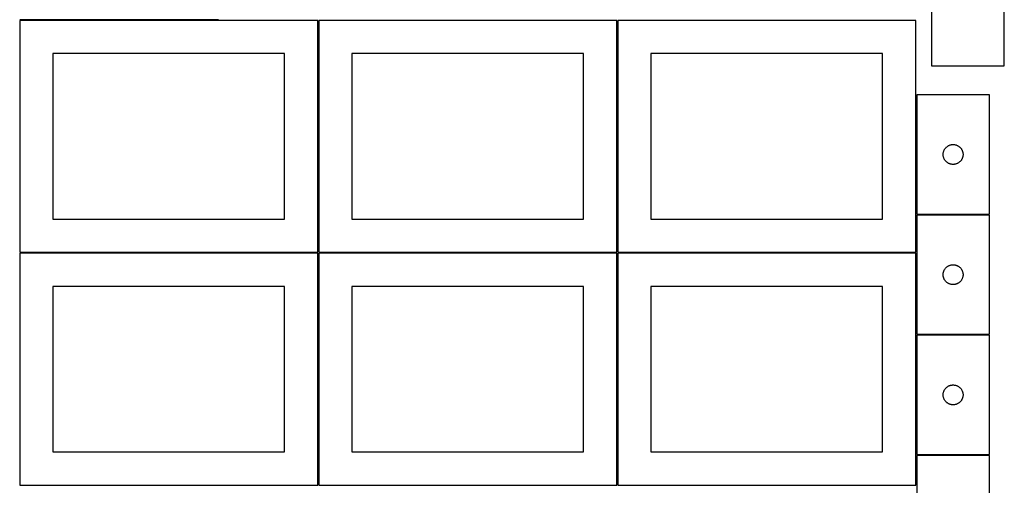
# Model space of a CAD drawing. Header units: millimetres. Extents: x 7 to 1493, y 7 to 2993.
# Tile 4 of 12: x 7 to 1493, y 1412 to 2115. Entities that reach past the tile are written whole.
import ezdxf

# ---------------------------------------------------------------- set-up
doc = ezdxf.new("R2010")
doc.units = ezdxf.units.MM
doc.layers.add('COMMON', color=5, linetype='CONTINUOUS', true_color=0x0000ff)
doc.layers.add('CUT', color=7, linetype='CONTINUOUS', true_color=0x000000)

msp = doc.modelspace()

# ---------------------------------------------------------------- linework, layer by layer
at = {"layer": 'COMMON'}
for p, q in [((306.574234, 2114.873916), (6.574234, 2114.873916)), ((457.324235, 1764.123915), (457.324235, 2114.123915)), ((908.824236, 1764.123915), (908.824236, 2114.123915)), ((1360.324236, 2001.772614), (1360.324236, 1821.772614)), ((1360.324236, 1820.272613), (1360.324236, 1764.123915)), ((1471.074237, 1821.022614), (1361.074237, 1821.022614)), ((456.549607, 1763.373915), (6.574234, 1763.373915)), ((457.299608, 1412.623914), (457.299608, 1762.623914)), ((908.049608, 1763.373915), (458.074235, 1763.373915)), ((908.799609, 1412.623914), (908.799609, 1762.623914)), ((1359.549609, 1763.373915), (909.574236, 1763.373915)), ((1471.074237, 1639.522613), (1361.074237, 1639.522613)), ((1471.074237, 1458.022612), (1361.074237, 1458.022612))]:
    msp.add_line(p, q, dxfattribs=at)
at = {"layer": 'CUT'}
for p, q in [((1383.404493, 2225.737828), (1383.404493, 2045.737828)), ((1493.404493, 2045.737828), (1493.404493, 2225.737828)), ((456.574234, 2114.123915), (6.574234, 2114.123915)), ((6.574234, 2114.123915), (6.574234, 1764.123915)), ((456.574234, 1764.123915), (456.574234, 2114.123915)), ((908.074235, 2114.123915), (458.074235, 2114.123915)), ((458.074235, 2114.123915), (458.074235, 1764.123915)), ((908.074235, 1764.123915), (908.074235, 2114.123915)), ((1359.574236, 2114.123915), (909.574236, 2114.123915)), ((909.574236, 2114.123915), (909.574236, 1764.123915)), ((1359.574236, 1764.123915), (1359.574236, 2114.123915)), ((406.574234, 2064.123915), (56.574234, 2064.123915)), ((56.574234, 2064.123915), (56.574234, 1814.123915)), ((406.574234, 1814.123915), (406.574234, 2064.123915)), ((858.074235, 2064.123915), (508.074235, 2064.123915)), ((508.074235, 2064.123915), (508.074235, 1814.123915)), ((858.074235, 1814.123915), (858.074235, 2064.123915)), ((1309.574236, 2064.123915), (959.574236, 2064.123915)), ((959.574236, 2064.123915), (959.574236, 1814.123915)), ((1309.574236, 1814.123915), (1309.574236, 2064.123915)), ((1383.404493, 2045.737828), (1493.404493, 2045.737828)), ((1471.074237, 2001.772614), (1361.074237, 2001.772614)), ((1361.074237, 2001.772614), (1361.074237, 1821.772614)), ((1471.074237, 1821.772614), (1471.074237, 2001.772614)), ((1402.179377, 1917.423532), (1402.488703, 1918.13133)), ((1402.488703, 1918.13133), (1402.834055, 1918.822265)), ((1402.834055, 1918.822265), (1403.214517, 1919.494506)), ((1403.214517, 1919.494506), (1403.629081, 1920.14627)), ((1403.629081, 1920.14627), (1404.076648, 1920.775828)), ((1404.076648, 1920.775828), (1404.55603, 1921.381512)), ((1404.55603, 1921.381512), (1405.065956, 1921.961714)), ((1405.065956, 1921.961714), (1405.605074, 1922.514897)), ((1405.605074, 1922.514897), (1406.171955, 1923.039593)), ((1406.171955, 1923.039593), (1406.765094, 1923.534411)), ((1406.765094, 1923.534411), (1407.38292, 1923.998039)), ((1407.38292, 1923.998039), (1408.023794, 1924.429247)), ((1408.023794, 1924.429247), (1408.686016, 1924.826893)), ((1408.686016, 1924.826893), (1409.36783, 1925.18992)), ((1409.36783, 1925.18992), (1410.067428, 1925.517367)), ((1410.067428, 1925.517367), (1410.782955, 1925.808366)), ((1410.782955, 1925.808366), (1411.512514, 1926.062145)), ((1411.512514, 1926.062145), (1412.25417, 1926.27803)), ((1412.25417, 1926.27803), (1413.005956, 1926.455449)), ((1413.005956, 1926.455449), (1413.765878, 1926.593932)), ((1413.765878, 1926.593932), (1414.531922, 1926.693112)), ((1414.531922, 1926.693112), (1415.302055, 1926.752725)), ((1415.302055, 1926.752725), (1416.074237, 1926.772614)), ((1416.074237, 1926.772614), (1416.846418, 1926.752725)), ((1416.846418, 1926.752725), (1417.616552, 1926.693112)), ((1417.616552, 1926.693112), (1418.382595, 1926.593932)), ((1418.382595, 1926.593932), (1419.142518, 1926.455449)), ((1419.142518, 1926.455449), (1419.894303, 1926.27803)), ((1419.894303, 1926.27803), (1420.635959, 1926.062145)), ((1420.635959, 1926.062145), (1421.365518, 1925.808366)), ((1421.365518, 1925.808366), (1422.081045, 1925.517367)), ((1422.081045, 1925.517367), (1422.780644, 1925.18992)), ((1422.780644, 1925.18992), (1423.462458, 1924.826893)), ((1423.462458, 1924.826893), (1424.12468, 1924.429247)), ((1424.12468, 1924.429247), (1424.765553, 1923.998039)), ((1424.765553, 1923.998039), (1425.383379, 1923.534411)), ((1425.383379, 1923.534411), (1425.976518, 1923.039593)), ((1425.976518, 1923.039593), (1426.543399, 1922.514897)), ((1426.543399, 1922.514897), (1427.082517, 1921.961714)), ((1427.082517, 1921.961714), (1427.592443, 1921.381512)), ((1427.592443, 1921.381512), (1428.071825, 1920.775828)), ((1428.071825, 1920.775828), (1428.519392, 1920.14627)), ((1428.519392, 1920.14627), (1428.933956, 1919.494506)), ((1428.933956, 1919.494506), (1429.314419, 1918.822265)), ((1429.314419, 1918.822265), (1429.659771, 1918.13133)), ((1429.659771, 1918.13133), (1429.969096, 1917.423532)), ((1401.07921, 1912.158833), (1401.118974, 1912.930246)), ((1401.07921, 1911.386395), (1401.07921, 1912.158833)), ((1401.118974, 1910.614982), (1401.07921, 1911.386395)), ((1401.118974, 1912.930246), (1401.198397, 1913.698589)), ((1401.198397, 1909.846639), (1401.118974, 1910.614982)), ((1401.198397, 1913.698589), (1401.317267, 1914.461825)), ((1401.317267, 1909.083403), (1401.198397, 1909.846639)), ((1401.317267, 1914.461825), (1401.475271, 1915.21793)), ((1401.475271, 1908.327298), (1401.317267, 1909.083403)), ((1401.475271, 1915.21793), (1401.671989, 1915.964898)), ((1401.671989, 1907.580329), (1401.475271, 1908.327298)), ((1401.671989, 1915.964898), (1401.906898, 1916.70075)), ((1401.906898, 1906.844478), (1401.671989, 1907.580329)), ((1401.906898, 1916.70075), (1402.179377, 1917.423532)), ((1402.179377, 1906.121696), (1401.906898, 1906.844478)), ((1402.488703, 1905.413898), (1402.179377, 1906.121696)), ((1402.834055, 1904.722963), (1402.488703, 1905.413898)), ((1403.214517, 1904.050722), (1402.834055, 1904.722963)), ((1403.629081, 1903.398958), (1403.214517, 1904.050722)), ((1404.076648, 1902.7694), (1403.629081, 1903.398958)), ((1428.519392, 1903.398958), (1428.071825, 1902.7694)), ((1428.933956, 1904.050722), (1428.519392, 1903.398958)), ((1429.314419, 1904.722963), (1428.933956, 1904.050722)), ((1429.659771, 1905.413898), (1429.314419, 1904.722963)), ((1429.969096, 1906.121696), (1429.659771, 1905.413898)), ((1429.969096, 1917.423532), (1430.241575, 1916.70075)), ((1430.241575, 1906.844478), (1429.969096, 1906.121696)), ((1430.241575, 1916.70075), (1430.476485, 1915.964898)), ((1430.476485, 1907.580329), (1430.241575, 1906.844478)), ((1430.476485, 1915.964898), (1430.673202, 1915.21793)), ((1430.673202, 1908.327298), (1430.476485, 1907.580329)), ((1430.673202, 1915.21793), (1430.831206, 1914.461825)), ((1430.831206, 1909.083403), (1430.673202, 1908.327298)), ((1430.831206, 1914.461825), (1430.950077, 1913.698589)), ((1430.950077, 1909.846639), (1430.831206, 1909.083403)), ((1430.950077, 1913.698589), (1431.0295, 1912.930246)), ((1431.0295, 1910.614982), (1430.950077, 1909.846639)), ((1431.0295, 1912.930246), (1431.069264, 1912.158833)), ((1431.069264, 1911.386395), (1431.0295, 1910.614982)), ((1431.069264, 1912.158833), (1431.069264, 1911.386395)), ((1404.55603, 1902.163716), (1404.076648, 1902.7694)), ((1405.065956, 1901.583514), (1404.55603, 1902.163716)), ((1405.605074, 1901.030331), (1405.065956, 1901.583514)), ((1406.171955, 1900.505635), (1405.605074, 1901.030331)), ((1406.765094, 1900.010817), (1406.171955, 1900.505635)), ((1407.38292, 1899.547189), (1406.765094, 1900.010817)), ((1408.023794, 1899.115981), (1407.38292, 1899.547189)), ((1408.686016, 1898.718335), (1408.023794, 1899.115981)), ((1409.36783, 1898.355308), (1408.686016, 1898.718335)), ((1410.067428, 1898.02786), (1409.36783, 1898.355308)), ((1410.782955, 1897.736862), (1410.067428, 1898.02786)), ((1411.512514, 1897.483083), (1410.782955, 1897.736862)), ((1412.25417, 1897.267198), (1411.512514, 1897.483083)), ((1413.005956, 1897.089779), (1412.25417, 1897.267198)), ((1413.765878, 1896.951295), (1413.005956, 1897.089779)), ((1414.531922, 1896.852116), (1413.765878, 1896.951295)), ((1415.302055, 1896.792503), (1414.531922, 1896.852116)), ((1416.074237, 1896.772614), (1415.302055, 1896.792503)), ((1416.846418, 1896.792503), (1416.074237, 1896.772614)), ((1417.616552, 1896.852116), (1416.846418, 1896.792503)), ((1418.382595, 1896.951295), (1417.616552, 1896.852116)), ((1419.142518, 1897.089779), (1418.382595, 1896.951295)), ((1419.894303, 1897.267198), (1419.142518, 1897.089779)), ((1420.635959, 1897.483083), (1419.894303, 1897.267198)), ((1421.365518, 1897.736862), (1420.635959, 1897.483083)), ((1422.081045, 1898.02786), (1421.365518, 1897.736862)), ((1422.780644, 1898.355308), (1422.081045, 1898.02786)), ((1423.462458, 1898.718335), (1422.780644, 1898.355308)), ((1424.12468, 1899.115981), (1423.462458, 1898.718335)), ((1424.765553, 1899.547189), (1424.12468, 1899.115981)), ((1425.383379, 1900.010817), (1424.765553, 1899.547189)), ((1425.976518, 1900.505635), (1425.383379, 1900.010817)), ((1426.543399, 1901.030331), (1425.976518, 1900.505635)), ((1427.082517, 1901.583514), (1426.543399, 1901.030331)), ((1427.592443, 1902.163716), (1427.082517, 1901.583514)), ((1428.071825, 1902.7694), (1427.592443, 1902.163716)), ((56.574234, 1814.123915), (406.574234, 1814.123915)), ((508.074235, 1814.123915), (858.074235, 1814.123915)), ((959.574236, 1814.123915), (1309.574236, 1814.123915)), ((1361.074237, 1821.772614), (1471.074237, 1821.772614)), ((1471.074237, 1820.272613), (1361.074237, 1820.272613)), ((1361.074237, 1820.272613), (1361.074237, 1640.272613)), ((1471.074237, 1640.272613), (1471.074237, 1820.272613)), ((456.549607, 1762.623914), (6.549607, 1762.623914)), ((6.549607, 1762.623914), (6.549607, 1412.623914)), ((6.574234, 1764.123915), (456.574234, 1764.123915)), ((456.549607, 1412.623914), (456.549607, 1762.623914)), ((908.049608, 1762.623914), (458.049608, 1762.623914)), ((458.049608, 1762.623914), (458.049608, 1412.623914)), ((458.074235, 1764.123915), (908.074235, 1764.123915)), ((908.049608, 1412.623914), (908.049608, 1762.623914)), ((1359.549609, 1762.623914), (909.549609, 1762.623914)), ((909.549609, 1762.623914), (909.549609, 1412.623914)), ((909.574236, 1764.123915), (1359.574236, 1764.123915)), ((1359.549609, 1412.623914), (1359.549609, 1762.623914)), ((1404.076648, 1739.275827), (1404.55603, 1739.881511)), ((1404.55603, 1739.881511), (1405.065956, 1740.461713)), ((1405.065956, 1740.461713), (1405.605074, 1741.014896)), ((1405.605074, 1741.014896), (1406.171955, 1741.539592)), ((1406.171955, 1741.539592), (1406.765094, 1742.03441)), ((1406.765094, 1742.03441), (1407.38292, 1742.498038)), ((1407.38292, 1742.498038), (1408.023794, 1742.929246)), ((1408.023794, 1742.929246), (1408.686016, 1743.326892)), ((1408.686016, 1743.326892), (1409.36783, 1743.689919)), ((1409.36783, 1743.689919), (1410.067428, 1744.017366)), ((1410.067428, 1744.017366), (1410.782955, 1744.308365)), ((1410.782955, 1744.308365), (1411.512514, 1744.562144)), ((1411.512514, 1744.562144), (1412.25417, 1744.778029)), ((1412.25417, 1744.778029), (1413.005956, 1744.955448)), ((1413.005956, 1744.955448), (1413.765878, 1745.093931)), ((1413.765878, 1745.093931), (1414.531922, 1745.193111)), ((1414.531922, 1745.193111), (1415.302055, 1745.252724)), ((1415.302055, 1745.252724), (1416.074237, 1745.272613)), ((1416.074237, 1745.272613), (1416.846418, 1745.252724)), ((1416.846418, 1745.252724), (1417.616552, 1745.193111)), ((1417.616552, 1745.193111), (1418.382595, 1745.093931)), ((1418.382595, 1745.093931), (1419.142518, 1744.955448)), ((1419.142518, 1744.955448), (1419.894303, 1744.778029)), ((1419.894303, 1744.778029), (1420.635959, 1744.562144)), ((1420.635959, 1744.562144), (1421.365518, 1744.308365)), ((1421.365518, 1744.308365), (1422.081045, 1744.017366)), ((1422.081045, 1744.017366), (1422.780644, 1743.689919)), ((1422.780644, 1743.689919), (1423.462458, 1743.326892)), ((1423.462458, 1743.326892), (1424.12468, 1742.929246)), ((1424.12468, 1742.929246), (1424.765553, 1742.498038)), ((1424.765553, 1742.498038), (1425.383379, 1742.03441)), ((1425.383379, 1742.03441), (1425.976518, 1741.539592)), ((1425.976518, 1741.539592), (1426.543399, 1741.014896)), ((1426.543399, 1741.014896), (1427.082517, 1740.461713)), ((1427.082517, 1740.461713), (1427.592443, 1739.881511)), ((1427.592443, 1739.881511), (1428.071825, 1739.275827)), ((1401.07921, 1730.658832), (1401.118974, 1731.430245)), ((1401.07921, 1729.886394), (1401.07921, 1730.658832)), ((1401.118974, 1729.114981), (1401.07921, 1729.886394)), ((1401.118974, 1731.430245), (1401.198397, 1732.198588)), ((1401.198397, 1728.346638), (1401.118974, 1729.114981)), ((1401.198397, 1732.198588), (1401.317267, 1732.961824)), ((1401.317267, 1727.583402), (1401.198397, 1728.346638)), ((1401.317267, 1732.961824), (1401.475271, 1733.717929)), ((1401.475271, 1726.827297), (1401.317267, 1727.583402)), ((1401.475271, 1733.717929), (1401.671989, 1734.464897)), ((1401.671989, 1726.080328), (1401.475271, 1726.827297)), ((1401.671989, 1734.464897), (1401.906898, 1735.200749)), ((1401.906898, 1725.344477), (1401.671989, 1726.080328)), ((1401.906898, 1735.200749), (1402.179377, 1735.923531)), ((1402.179377, 1724.621695), (1401.906898, 1725.344477)), ((1402.179377, 1735.923531), (1402.488703, 1736.631329)), ((1402.488703, 1736.631329), (1402.834055, 1737.322264)), ((1402.834055, 1737.322264), (1403.214517, 1737.994505)), ((1403.214517, 1737.994505), (1403.629081, 1738.646269)), ((1403.629081, 1738.646269), (1404.076648, 1739.275827)), ((1428.071825, 1739.275827), (1428.519392, 1738.646269)), ((1428.519392, 1738.646269), (1428.933956, 1737.994505)), ((1428.933956, 1737.994505), (1429.314419, 1737.322264)), ((1429.314419, 1737.322264), (1429.659771, 1736.631329)), ((1429.659771, 1736.631329), (1429.969096, 1735.923531)), ((1429.969096, 1735.923531), (1430.241575, 1735.200749)), ((1430.241575, 1725.344477), (1429.969096, 1724.621695)), ((1430.241575, 1735.200749), (1430.476485, 1734.464897)), ((1430.476485, 1726.080328), (1430.241575, 1725.344477)), ((1430.476485, 1734.464897), (1430.673202, 1733.717929)), ((1430.673202, 1726.827297), (1430.476485, 1726.080328)), ((1430.673202, 1733.717929), (1430.831206, 1732.961824)), ((1430.831206, 1727.583402), (1430.673202, 1726.827297)), ((1430.831206, 1732.961824), (1430.950077, 1732.198588)), ((1430.950077, 1728.346638), (1430.831206, 1727.583402)), ((1430.950077, 1732.198588), (1431.0295, 1731.430245)), ((1431.0295, 1729.114981), (1430.950077, 1728.346638)), ((1431.0295, 1731.430245), (1431.069264, 1730.658832)), ((1431.069264, 1729.886394), (1431.0295, 1729.114981)), ((1431.069264, 1730.658832), (1431.069264, 1729.886394)), ((406.549607, 1712.623914), (56.549607, 1712.623914)), ((56.549607, 1712.623914), (56.549607, 1462.623914)), ((406.549607, 1462.623914), (406.549607, 1712.623914)), ((858.049608, 1712.623914), (508.049608, 1712.623914)), ((508.049608, 1712.623914), (508.049608, 1462.623914)), ((858.049608, 1462.623914), (858.049608, 1712.623914)), ((1309.549609, 1712.623914), (959.549609, 1712.623914)), ((959.549609, 1712.623914), (959.549609, 1462.623914)), ((1309.549609, 1462.623914), (1309.549609, 1712.623914)), ((1402.488703, 1723.913897), (1402.179377, 1724.621695)), ((1402.834055, 1723.222962), (1402.488703, 1723.913897)), ((1403.214517, 1722.550721), (1402.834055, 1723.222962)), ((1403.629081, 1721.898957), (1403.214517, 1722.550721)), ((1404.076648, 1721.269399), (1403.629081, 1721.898957)), ((1404.55603, 1720.663715), (1404.076648, 1721.269399)), ((1405.065956, 1720.083513), (1404.55603, 1720.663715)), ((1405.605074, 1719.53033), (1405.065956, 1720.083513)), ((1406.171955, 1719.005634), (1405.605074, 1719.53033)), ((1406.765094, 1718.510816), (1406.171955, 1719.005634)), ((1407.38292, 1718.047188), (1406.765094, 1718.510816)), ((1408.023794, 1717.61598), (1407.38292, 1718.047188)), ((1408.686016, 1717.218334), (1408.023794, 1717.61598)), ((1409.36783, 1716.855307), (1408.686016, 1717.218334)), ((1410.067428, 1716.527859), (1409.36783, 1716.855307)), ((1410.782955, 1716.236861), (1410.067428, 1716.527859)), ((1411.512514, 1715.983082), (1410.782955, 1716.236861)), ((1412.25417, 1715.767197), (1411.512514, 1715.983082)), ((1413.005956, 1715.589778), (1412.25417, 1715.767197)), ((1413.765878, 1715.451294), (1413.005956, 1715.589778)), ((1414.531922, 1715.352115), (1413.765878, 1715.451294)), ((1415.302055, 1715.292502), (1414.531922, 1715.352115)), ((1416.074237, 1715.272613), (1415.302055, 1715.292502)), ((1416.846418, 1715.292502), (1416.074237, 1715.272613)), ((1417.616552, 1715.352115), (1416.846418, 1715.292502)), ((1418.382595, 1715.451294), (1417.616552, 1715.352115)), ((1419.142518, 1715.589778), (1418.382595, 1715.451294)), ((1419.894303, 1715.767197), (1419.142518, 1715.589778)), ((1420.635959, 1715.983082), (1419.894303, 1715.767197)), ((1421.365518, 1716.236861), (1420.635959, 1715.983082)), ((1422.081045, 1716.527859), (1421.365518, 1716.236861)), ((1422.780644, 1716.855307), (1422.081045, 1716.527859)), ((1423.462458, 1717.218334), (1422.780644, 1716.855307)), ((1424.12468, 1717.61598), (1423.462458, 1717.218334)), ((1424.765553, 1718.047188), (1424.12468, 1717.61598)), ((1425.383379, 1718.510816), (1424.765553, 1718.047188)), ((1425.976518, 1719.005634), (1425.383379, 1718.510816)), ((1426.543399, 1719.53033), (1425.976518, 1719.005634)), ((1427.082517, 1720.083513), (1426.543399, 1719.53033)), ((1427.592443, 1720.663715), (1427.082517, 1720.083513)), ((1428.071825, 1721.269399), (1427.592443, 1720.663715)), ((1428.519392, 1721.898957), (1428.071825, 1721.269399)), ((1428.933956, 1722.550721), (1428.519392, 1721.898957)), ((1429.314419, 1723.222962), (1428.933956, 1722.550721)), ((1429.659771, 1723.913897), (1429.314419, 1723.222962)), ((1429.969096, 1724.621695), (1429.659771, 1723.913897)), ((1361.074237, 1640.272613), (1471.074237, 1640.272613)), ((1471.074237, 1638.772612), (1361.074237, 1638.772612)), ((1361.074237, 1638.772612), (1361.074237, 1458.772612)), ((1471.074237, 1458.772612), (1471.074237, 1638.772612)), ((1407.38292, 1560.998037), (1408.023794, 1561.429245)), ((1408.023794, 1561.429245), (1408.686016, 1561.826891)), ((1408.686016, 1561.826891), (1409.36783, 1562.189918)), ((1409.36783, 1562.189918), (1410.067428, 1562.517365)), ((1410.067428, 1562.517365), (1410.782955, 1562.808364)), ((1410.782955, 1562.808364), (1411.512514, 1563.062143)), ((1411.512514, 1563.062143), (1412.25417, 1563.278028)), ((1412.25417, 1563.278028), (1413.005956, 1563.455447)), ((1413.005956, 1563.455447), (1413.765878, 1563.59393)), ((1413.765878, 1563.59393), (1414.531922, 1563.69311)), ((1414.531922, 1563.69311), (1415.302055, 1563.752723)), ((1415.302055, 1563.752723), (1416.074237, 1563.772612)), ((1416.074237, 1563.772612), (1416.846418, 1563.752723)), ((1416.846418, 1563.752723), (1417.616552, 1563.69311)), ((1417.616552, 1563.69311), (1418.382595, 1563.59393)), ((1418.382595, 1563.59393), (1419.142518, 1563.455447)), ((1419.142518, 1563.455447), (1419.894303, 1563.278028)), ((1419.894303, 1563.278028), (1420.635959, 1563.062143)), ((1420.635959, 1563.062143), (1421.365518, 1562.808364)), ((1421.365518, 1562.808364), (1422.081045, 1562.517365)), ((1422.081045, 1562.517365), (1422.780644, 1562.189918)), ((1422.780644, 1562.189918), (1423.462458, 1561.826891)), ((1423.462458, 1561.826891), (1424.12468, 1561.429245)), ((1424.12468, 1561.429245), (1424.765553, 1560.998037)), ((1401.07921, 1549.158831), (1401.118974, 1549.930244)), ((1401.07921, 1548.386393), (1401.07921, 1549.158831)), ((1401.118974, 1547.61498), (1401.07921, 1548.386393)), ((1401.118974, 1549.930244), (1401.198397, 1550.698587)), ((1401.198397, 1546.846637), (1401.118974, 1547.61498)), ((1401.198397, 1550.698587), (1401.317267, 1551.461823)), ((1401.317267, 1546.083401), (1401.198397, 1546.846637)), ((1401.317267, 1551.461823), (1401.475271, 1552.217928)), ((1401.475271, 1552.217928), (1401.671989, 1552.964896)), ((1401.671989, 1552.964896), (1401.906898, 1553.700748)), ((1401.906898, 1553.700748), (1402.179377, 1554.42353)), ((1402.179377, 1554.42353), (1402.488703, 1555.131328)), ((1402.488703, 1555.131328), (1402.834055, 1555.822263)), ((1402.834055, 1555.822263), (1403.214517, 1556.494504)), ((1403.214517, 1556.494504), (1403.629081, 1557.146268)), ((1403.629081, 1557.146268), (1404.076648, 1557.775826)), ((1404.076648, 1557.775826), (1404.55603, 1558.38151)), ((1404.55603, 1558.38151), (1405.065956, 1558.961712)), ((1405.065956, 1558.961712), (1405.605074, 1559.514895)), ((1405.605074, 1559.514895), (1406.171955, 1560.039591)), ((1406.171955, 1560.039591), (1406.765094, 1560.534409)), ((1406.765094, 1560.534409), (1407.38292, 1560.998037)), ((1424.765553, 1560.998037), (1425.383379, 1560.534409)), ((1425.383379, 1560.534409), (1425.976518, 1560.039591)), ((1425.976518, 1560.039591), (1426.543399, 1559.514895)), ((1426.543399, 1559.514895), (1427.082517, 1558.961712)), ((1427.082517, 1558.961712), (1427.592443, 1558.38151)), ((1427.592443, 1558.38151), (1428.071825, 1557.775826)), ((1428.071825, 1557.775826), (1428.519392, 1557.146268)), ((1428.519392, 1557.146268), (1428.933956, 1556.494504)), ((1428.933956, 1556.494504), (1429.314419, 1555.822263)), ((1429.314419, 1555.822263), (1429.659771, 1555.131328)), ((1429.659771, 1555.131328), (1429.969096, 1554.42353)), ((1429.969096, 1554.42353), (1430.241575, 1553.700748)), ((1430.241575, 1553.700748), (1430.476485, 1552.964896)), ((1430.476485, 1552.964896), (1430.673202, 1552.217928)), ((1430.673202, 1552.217928), (1430.831206, 1551.461823)), ((1430.831206, 1551.461823), (1430.950077, 1550.698587)), ((1430.950077, 1546.846637), (1430.831206, 1546.083401)), ((1430.950077, 1550.698587), (1431.0295, 1549.930244)), ((1431.0295, 1547.61498), (1430.950077, 1546.846637)), ((1431.0295, 1549.930244), (1431.069264, 1549.158831)), ((1431.069264, 1548.386393), (1431.0295, 1547.61498)), ((1431.069264, 1549.158831), (1431.069264, 1548.386393)), ((1401.475271, 1545.327296), (1401.317267, 1546.083401)), ((1401.671989, 1544.580327), (1401.475271, 1545.327296)), ((1401.906898, 1543.844476), (1401.671989, 1544.580327)), ((1402.179377, 1543.121694), (1401.906898, 1543.844476)), ((1402.488703, 1542.413896), (1402.179377, 1543.121694)), ((1402.834055, 1541.722961), (1402.488703, 1542.413896)), ((1403.214517, 1541.05072), (1402.834055, 1541.722961)), ((1403.629081, 1540.398956), (1403.214517, 1541.05072)), ((1404.076648, 1539.769398), (1403.629081, 1540.398956)), ((1404.55603, 1539.163714), (1404.076648, 1539.769398)), ((1405.065956, 1538.583512), (1404.55603, 1539.163714)), ((1405.605074, 1538.030329), (1405.065956, 1538.583512)), ((1406.171955, 1537.505633), (1405.605074, 1538.030329)), ((1406.765094, 1537.010815), (1406.171955, 1537.505633)), ((1407.38292, 1536.547187), (1406.765094, 1537.010815)), ((1408.023794, 1536.115979), (1407.38292, 1536.547187)), ((1408.686016, 1535.718333), (1408.023794, 1536.115979)), ((1409.36783, 1535.355306), (1408.686016, 1535.718333)), ((1410.067428, 1535.027858), (1409.36783, 1535.355306)), ((1410.782955, 1534.73686), (1410.067428, 1535.027858)), ((1411.512514, 1534.483081), (1410.782955, 1534.73686)), ((1412.25417, 1534.267196), (1411.512514, 1534.483081)), ((1413.005956, 1534.089777), (1412.25417, 1534.267196)), ((1413.765878, 1533.951293), (1413.005956, 1534.089777)), ((1414.531922, 1533.852114), (1413.765878, 1533.951293)), ((1415.302055, 1533.792501), (1414.531922, 1533.852114)), ((1416.074237, 1533.772612), (1415.302055, 1533.792501)), ((1416.846418, 1533.792501), (1416.074237, 1533.772612)), ((1417.616552, 1533.852114), (1416.846418, 1533.792501)), ((1418.382595, 1533.951293), (1417.616552, 1533.852114)), ((1419.142518, 1534.089777), (1418.382595, 1533.951293)), ((1419.894303, 1534.267196), (1419.142518, 1534.089777)), ((1420.635959, 1534.483081), (1419.894303, 1534.267196)), ((1421.365518, 1534.73686), (1420.635959, 1534.483081)), ((1422.081045, 1535.027858), (1421.365518, 1534.73686)), ((1422.780644, 1535.355306), (1422.081045, 1535.027858)), ((1423.462458, 1535.718333), (1422.780644, 1535.355306)), ((1424.12468, 1536.115979), (1423.462458, 1535.718333)), ((1424.765553, 1536.547187), (1424.12468, 1536.115979)), ((1425.383379, 1537.010815), (1424.765553, 1536.547187)), ((1425.976518, 1537.505633), (1425.383379, 1537.010815)), ((1426.543399, 1538.030329), (1425.976518, 1537.505633)), ((1427.082517, 1538.583512), (1426.543399, 1538.030329)), ((1427.592443, 1539.163714), (1427.082517, 1538.583512)), ((1428.071825, 1539.769398), (1427.592443, 1539.163714)), ((1428.519392, 1540.398956), (1428.071825, 1539.769398)), ((1428.933956, 1541.05072), (1428.519392, 1540.398956)), ((1429.314419, 1541.722961), (1428.933956, 1541.05072)), ((1429.659771, 1542.413896), (1429.314419, 1541.722961)), ((1429.969096, 1543.121694), (1429.659771, 1542.413896)), ((1430.241575, 1543.844476), (1429.969096, 1543.121694)), ((1430.476485, 1544.580327), (1430.241575, 1543.844476)), ((1430.673202, 1545.327296), (1430.476485, 1544.580327)), ((1430.831206, 1546.083401), (1430.673202, 1545.327296)), ((56.549607, 1462.623914), (406.549607, 1462.623914)), ((508.049608, 1462.623914), (858.049608, 1462.623914)), ((959.549609, 1462.623914), (1309.549609, 1462.623914)), ((1361.074237, 1458.772612), (1471.074237, 1458.772612)), ((1471.074237, 1457.272611), (1361.074237, 1457.272611)), ((1361.074237, 1457.272611), (1361.074237, 1277.272611)), ((1471.074237, 1277.272611), (1471.074237, 1457.272611)), ((6.549607, 1412.623914), (456.549607, 1412.623914)), ((458.049608, 1412.623914), (908.049608, 1412.623914)), ((909.549609, 1412.623914), (1359.549609, 1412.623914))]:
    msp.add_line(p, q, dxfattribs=at)

doc.saveas('drawing.dxf')
